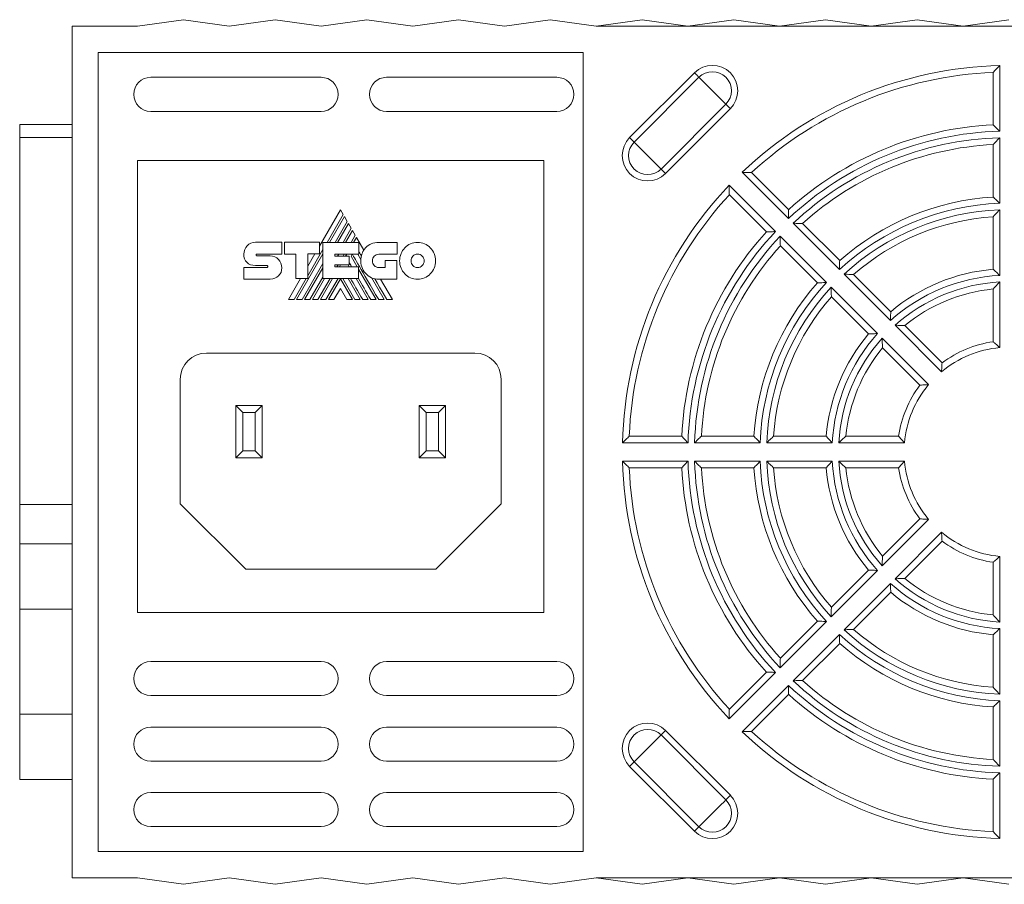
# Model space of a CAD drawing. Header units: millimetres. Extents: x 46 to 553, y 21 to 399.
# Tile 4 of 5: x 405 to 481, y 333 to 399. Entities that reach past the tile are written whole.
import ezdxf

# ---------------------------------------------------------------- set-up
doc = ezdxf.new("R2010")
doc.units = ezdxf.units.MM
doc.linetypes.add('PHANTOM', pattern=[12.7, 6.35, -1.27, 1.27, -1.27, 1.27, -1.27])
doc.layers.add('___VS___', color=7, linetype='Continuous', lineweight=15)

msp = doc.modelspace()

# ---------------------------------------------------------------- linework, layer by layer
at = {"color": 7, "linetype": 'Continuous', "lineweight": 15}
for p, q in [((417.854, 399.188), (414.354, 398.688)), ((417.854, 399.188), (421.354, 398.688)), ((421.354, 398.688), (424.854, 399.188)), ((424.854, 399.188), (428.354, 398.688)), ((428.354, 398.688), (431.854, 399.188)), ((431.854, 399.188), (435.354, 398.688)), ((435.354, 398.688), (438.854, 399.188)), ((438.854, 399.188), (442.354, 398.688)), ((442.354, 398.688), (445.854, 399.188)), ((445.854, 399.188), (449.354, 398.688)), ((452.854, 399.188), (449.354, 398.688)), ((456.354, 398.688), (452.854, 399.188)), ((459.854, 399.188), (456.354, 398.688)), ((463.354, 398.688), (459.854, 399.188)), ((466.854, 399.188), (463.354, 398.688)), ((470.354, 398.688), (466.854, 399.188)), ((473.854, 399.188), (470.354, 398.688)), ((477.354, 398.688), (473.854, 399.188)), ((480.854, 399.188), (477.354, 398.688)), ((409.354, 360.529), (409.354, 398.688)), ((414.354, 398.688), (409.354, 398.688)), ((449.354, 398.688), (510.354, 398.688)), ((448.354, 396.688), (411.354, 396.688)), ((411.354, 396.688), (411.354, 335.688)), ((448.354, 335.688), (448.354, 396.688)), ((480.154, 395.679), (480.154, 390.678)), ((415.354, 394.788), (428.354, 394.788)), ((433.354, 394.788), (446.354, 394.788)), ((451.907, 390.184), (456.857, 395.134)), ((457.199, 394.792), (452.25, 389.842)), ((479.654, 391.159), (479.654, 395.163)), ((454.304, 387.788), (459.253, 392.738)), ((459.596, 392.396), (454.646, 387.446)), ((428.354, 392.188), (415.354, 392.188)), ((446.354, 392.188), (433.354, 392.188)), ((405.354, 391.188), (409.354, 391.188)), ((405.354, 390.188), (405.354, 391.188)), ((409.354, 390.188), (405.354, 390.188)), ((405.354, 362.188), (405.354, 390.188)), ((480.154, 390.177), (480.154, 385.175)), ((479.654, 385.651), (479.654, 389.657)), ((414.354, 388.438), (414.354, 353.938)), ((445.354, 388.438), (414.354, 388.438)), ((445.354, 353.938), (445.354, 388.438)), ((464.032, 384), (460.495, 387.536)), ((461.214, 387.525), (464.045, 384.693)), ((459.505, 386.546), (463.042, 383.01)), ((462.348, 382.996), (459.517, 385.828)), ((429.832, 384.683), (428.229, 381.91)), ((428.816, 382.187), (430.045, 384.318)), ((430.14, 384.152), (429.006, 382.187)), ((430.045, 384.318), (429.832, 384.683)), ((430.349, 383.791), (430.14, 384.152)), ((479.654, 380.136), (479.654, 384.148)), ((480.154, 384.674), (480.154, 379.67)), ((429.423, 382.187), (430.349, 383.791)), ((430.442, 383.628), (429.612, 382.187)), ((430.654, 383.264), (430.442, 383.628)), ((467.923, 380.109), (464.385, 383.646)), ((465.107, 383.632), (467.94, 380.799)), ((430.032, 382.187), (430.654, 383.264)), ((430.747, 383.102), (430.219, 382.187)), ((430.645, 382.187), (430.96, 382.731)), ((430.96, 382.731), (430.747, 383.102)), ((431.052, 382.574), (430.828, 382.187)), ((431.612, 381.601), (431.052, 382.574)), ((463.395, 382.656), (466.933, 379.119)), ((423.34, 382.199), (425.354, 382.199)), ((425.354, 382.199), (425.354, 381.3)), ((425.554, 381.3), (425.554, 382.195)), ((425.554, 382.195), (428.229, 382.195)), ((428.229, 382.195), (428.229, 381.307)), ((428.5, 379.419), (428.5, 382.187)), ((428.5, 382.187), (431.231, 382.187)), ((431.231, 382.187), (431.231, 381.292)), ((432.756, 382.18), (434.158, 382.18)), ((434.158, 382.18), (434.158, 381.281)), ((466.243, 379.102), (463.41, 381.934)), ((423.456, 381.3), (425.354, 381.3)), ((423.46, 381.16), (424.483, 381.16)), ((426.423, 381.3), (425.554, 381.3)), ((426.423, 379.419), (426.423, 381.3)), ((426.483, 377.818), (428.5, 381.311)), ((427.337, 379.626), (428.5, 381.64)), ((428.229, 381.307), (427.337, 381.307)), ((427.337, 379.419), (427.337, 381.307)), ((427.881, 381.307), (427.337, 380.367)), ((429.406, 381.292), (431.231, 381.292)), ((429.406, 381.292), (429.406, 381.145)), ((429.406, 381.145), (430.493, 381.145)), ((429.617, 381.145), (429.702, 381.292)), ((430.041, 381.145), (430.126, 381.292)), ((430.226, 381.145), (430.311, 381.292)), ((430.493, 381.145), (430.493, 380.468)), ((430.644, 381.133), (430.737, 381.292)), ((430.644, 381.133), (431.107, 380.333)), ((431.158, 381.292), (431.395, 380.881)), ((434.158, 381.281), (432.756, 381.281)), ((422.458, 380.269), (424.228, 380.269)), ((424.228, 380.419), (423.343, 380.419)), ((426.901, 377.818), (428.5, 380.587)), ((429.406, 380.468), (430.493, 380.468)), ((429.406, 380.468), (429.406, 380.333)), ((429.406, 380.333), (431.216, 380.333)), ((429.57, 380.333), (429.649, 380.468)), ((429.757, 380.333), (429.835, 380.468)), ((430.418, 380.468), (430.496, 380.333)), ((431.216, 379.419), (431.216, 380.333)), ((432.756, 380.273), (433.24, 380.273)), ((433.24, 380.273), (433.24, 380.807)), ((433.24, 380.807), (434.128, 380.807)), ((434.128, 380.807), (434.128, 379.377)), ((427.092, 377.818), (428.5, 380.258)), ((427.506, 377.818), (428.5, 379.537)), ((431.216, 380.144), (432.561, 377.818)), ((471.816, 376.216), (468.277, 379.755)), ((469.003, 379.736), (471.839, 376.899)), ((424.483, 379.381), (422.458, 379.381)), ((426.789, 379.419), (425.864, 377.818)), ((426.293, 377.818), (427.217, 379.419)), ((426.423, 379.419), (427.337, 379.419)), ((427.696, 377.818), (428.62, 379.419)), ((428.113, 377.818), (429.041, 379.419)), ((428.304, 377.818), (429.229, 379.419)), ((428.5, 379.419), (431.216, 379.419)), ((428.722, 377.818), (429.65, 379.419)), ((428.912, 377.818), (429.827, 379.406)), ((430.744, 377.818), (429.827, 379.406)), ((430.934, 377.818), (430.005, 379.419)), ((430.42, 379.419), (431.348, 377.818)), ((431.026, 379.419), (431.952, 377.818)), ((432.193, 379.502), (433.167, 377.818)), ((434.128, 379.377), (432.765, 379.377)), ((433.799, 377.818), (432.897, 379.377)), ((467.287, 378.765), (470.826, 375.226)), ((480.154, 379.169), (480.154, 374.157)), ((429.827, 378.68), (429.325, 377.818)), ((429.827, 378.68), (430.326, 377.818)), ((470.142, 375.202), (467.306, 378.039)), ((479.654, 374.603), (479.654, 378.63)), ((475.714, 372.318), (472.17, 375.862)), ((472.904, 375.834), (475.752, 372.986)), ((471.18, 374.872), (474.724, 371.328)), ((440.104, 373.738), (419.604, 373.738)), ((474.055, 371.289), (471.207, 374.137)), ((417.604, 362.238), (417.604, 371.738)), ((442.104, 362.238), (442.104, 371.738)), ((421.854, 365.738), (421.854, 369.738)), ((421.854, 369.738), (422.39, 369.202)), ((421.854, 369.738), (423.854, 369.738)), ((422.39, 369.202), (422.39, 366.274)), ((423.318, 369.202), (422.39, 369.202)), ((423.854, 369.738), (423.318, 369.202)), ((423.318, 366.274), (423.318, 369.202)), ((423.854, 369.738), (423.854, 365.738)), ((435.854, 365.738), (435.854, 369.738)), ((435.854, 369.738), (436.39, 369.202)), ((435.854, 369.738), (437.854, 369.738)), ((436.39, 369.202), (436.39, 366.274)), ((437.318, 369.202), (436.39, 369.202)), ((437.854, 369.738), (437.318, 369.202)), ((437.318, 366.274), (437.318, 369.202)), ((437.854, 369.738), (437.854, 365.738)), ((456.364, 366.888), (451.362, 366.888)), ((451.879, 367.388), (455.883, 367.388)), ((461.867, 366.888), (456.864, 366.888)), ((457.384, 367.388), (461.391, 367.388)), ((467.372, 366.888), (462.367, 366.888)), ((462.894, 367.388), (466.905, 367.388)), ((472.884, 366.888), (467.873, 366.888)), ((468.411, 367.388), (472.439, 367.388)), ((422.39, 366.274), (421.854, 365.738)), ((422.39, 366.274), (423.318, 366.274)), ((423.318, 366.274), (423.854, 365.738)), ((436.39, 366.274), (435.854, 365.738)), ((436.39, 366.274), (437.318, 366.274)), ((437.318, 366.274), (437.854, 365.738)), ((423.854, 365.738), (421.854, 365.738)), ((437.854, 365.738), (435.854, 365.738)), ((451.362, 365.488), (456.364, 365.488)), ((456.864, 365.488), (461.867, 365.488)), ((462.367, 365.488), (467.372, 365.488)), ((467.873, 365.488), (472.884, 365.488)), ((455.883, 364.988), (451.879, 364.988)), ((461.391, 364.988), (457.384, 364.988)), ((466.905, 364.988), (462.894, 364.988)), ((472.439, 364.988), (468.411, 364.988)), ((422.604, 357.238), (417.604, 362.238)), ((437.104, 357.238), (442.104, 362.238)), ((405.354, 362.188), (409.354, 362.188)), ((405.354, 359.188), (405.354, 362.188)), ((474.724, 361.047), (471.18, 357.504)), ((471.207, 358.238), (474.055, 361.086)), ((409.354, 359.188), (409.354, 360.529)), ((472.17, 356.514), (475.714, 360.058)), ((475.752, 359.389), (472.904, 356.541)), ((405.354, 359.188), (409.354, 359.188)), ((405.354, 354.188), (405.354, 359.188)), ((409.354, 354.188), (409.354, 359.188)), ((479.654, 353.745), (479.654, 357.773)), ((480.154, 358.218), (480.154, 353.207)), ((422.604, 357.238), (437.104, 357.238)), ((470.826, 357.15), (467.287, 353.611)), ((467.306, 354.337), (470.142, 357.173)), ((468.277, 352.621), (471.816, 356.16)), ((471.839, 355.476), (469.003, 352.64)), ((405.354, 354.188), (409.354, 354.188)), ((405.354, 346.188), (405.354, 354.188)), ((409.354, 346.188), (409.354, 354.188)), ((414.354, 353.938), (445.354, 353.938)), ((466.933, 353.257), (463.395, 349.719)), ((463.41, 350.441), (466.243, 353.274)), ((480.154, 352.706), (480.154, 347.701)), ((464.385, 348.729), (467.923, 352.267)), ((479.654, 348.228), (479.654, 352.239)), ((467.94, 351.577), (465.107, 348.744)), ((428.354, 350.188), (415.354, 350.188)), ((446.354, 350.188), (433.354, 350.188)), ((463.042, 349.366), (459.505, 345.829)), ((459.517, 346.548), (462.348, 349.379)), ((460.495, 344.839), (464.032, 348.376)), ((415.354, 347.588), (428.354, 347.588)), ((433.354, 347.588), (446.354, 347.588)), ((464.045, 347.682), (461.214, 344.851)), ((480.154, 347.201), (480.154, 342.198)), ((479.654, 342.718), (479.654, 346.725)), ((405.354, 346.188), (409.354, 346.188)), ((405.354, 341.188), (405.354, 346.188)), ((409.354, 341.188), (409.354, 346.188)), ((428.354, 345.188), (415.354, 345.188)), ((446.354, 345.188), (433.354, 345.188)), ((459.253, 339.637), (454.304, 344.587)), ((454.646, 344.93), (459.596, 339.98)), ((415.354, 342.588), (428.354, 342.588)), ((433.354, 342.588), (446.354, 342.588)), ((452.25, 342.533), (451.907, 342.191)), ((456.857, 337.241), (451.907, 342.191)), ((452.25, 342.533), (457.199, 337.584)), ((405.354, 341.188), (409.354, 341.188)), ((409.354, 333.688), (409.354, 341.188)), ((479.654, 337.212), (479.654, 341.216)), ((480.154, 341.698), (480.154, 336.696)), ((428.354, 340.188), (415.354, 340.188)), ((446.354, 340.188), (433.354, 340.188)), ((415.354, 337.588), (428.354, 337.588)), ((433.354, 337.588), (446.354, 337.588)), ((457.199, 337.584), (456.857, 337.241)), ((411.354, 335.688), (448.354, 335.688)), ((414.354, 333.688), (409.354, 333.688)), ((417.854, 333.188), (414.354, 333.688)), ((417.854, 333.188), (421.354, 333.688)), ((421.354, 333.688), (424.854, 333.188)), ((424.854, 333.188), (428.354, 333.688)), ((428.354, 333.688), (431.854, 333.188)), ((431.854, 333.188), (435.354, 333.688)), ((435.354, 333.688), (438.854, 333.188)), ((438.854, 333.188), (442.354, 333.688)), ((442.354, 333.688), (445.854, 333.188)), ((445.854, 333.188), (449.354, 333.688)), ((449.354, 333.688), (510.354, 333.688)), ((449.354, 333.688), (452.854, 333.188)), ((452.854, 333.188), (456.354, 333.688)), ((456.354, 333.688), (459.854, 333.188)), ((459.854, 333.188), (463.354, 333.688)), ((463.354, 333.688), (466.854, 333.188)), ((466.854, 333.188), (470.354, 333.688)), ((470.354, 333.688), (473.854, 333.188)), ((473.854, 333.188), (477.354, 333.688)), ((477.354, 333.688), (480.854, 333.188))]:
    msp.add_line(p, q, dxfattribs=at)
at = {"color": 7, "linetype": 'Continuous', "lineweight": 15, "flags": 128}
for points in [[(457.199, 394.792), (457.18, 394.811), (457.152, 394.839), (457.116, 394.875), (457.073, 394.918), (457.025, 394.966), (456.971, 395.02), (456.915, 395.076), (456.857, 395.134)], [(457.199, 394.792), (457.34, 394.651), (457.577, 394.414), (457.883, 394.108), (458.226, 393.765), (458.569, 393.422), (458.876, 393.115), (459.112, 392.879), (459.253, 392.738)], [(459.596, 392.396), (459.538, 392.454), (459.481, 392.51), (459.428, 392.563), (459.379, 392.612), (459.336, 392.655), (459.3, 392.691), (459.272, 392.719), (459.253, 392.738)], [(452.25, 389.842), (452.23, 389.861), (452.203, 389.889), (452.167, 389.925), (452.124, 389.968), (452.075, 390.017), (452.022, 390.07), (451.965, 390.126), (451.907, 390.184)], [(452.25, 389.842), (452.391, 389.701), (452.627, 389.465), (452.933, 389.158), (453.277, 388.815), (453.62, 388.472), (453.926, 388.166), (454.162, 387.929), (454.304, 387.788)], [(454.646, 387.446), (454.588, 387.504), (454.531, 387.56), (454.478, 387.614), (454.429, 387.662), (454.386, 387.705), (454.351, 387.741), (454.323, 387.769), (454.304, 387.788)], [(433.373, 377.818), (433.091, 378.305), (432.827, 378.761), (432.632, 379.096), (432.448, 379.413)], [(452.25, 342.533), (452.391, 342.674), (452.627, 342.911), (452.933, 343.217), (453.277, 343.56), (453.62, 343.903), (453.926, 344.21), (454.162, 344.446), (454.304, 344.587)], [(454.646, 344.93), (454.588, 344.872), (454.531, 344.815), (454.478, 344.762), (454.429, 344.713), (454.386, 344.67), (454.351, 344.634), (454.323, 344.606), (454.304, 344.587)], [(459.596, 339.98), (459.538, 339.922), (459.481, 339.865), (459.428, 339.812), (459.379, 339.763), (459.336, 339.72), (459.3, 339.684), (459.272, 339.657), (459.253, 339.637)], [(457.199, 337.584), (457.34, 337.725), (457.577, 337.961), (457.883, 338.267), (458.226, 338.61), (458.569, 338.954), (458.876, 339.26), (459.112, 339.496), (459.253, 339.637)]]:
    msp.add_lwpolyline(points, dxfattribs=at)
at = {"color": 7, "linetype": 'Continuous', "lineweight": 15}
for centre, radius, start, end in [((458.226, 393.765), 1.936, 315, 135), ((480.854, 366.188), 29.5, 91.35969, 133.64031), ((415.354, 393.488), 1.3, 90, 270), ((428.354, 393.488), 1.3, 270, 90), ((433.354, 393.488), 1.3, 90, 270), ((446.354, 393.488), 1.3, 270, 90), ((458.226, 393.765), 1.452, 315, 135), ((480.854, 366.188), 29, 92.37154, 132.62846), ((480.854, 366.188), 25, 92.75125, 132.24875), ((453.277, 388.815), 1.936, 135, 315), ((480.854, 366.188), 24.5, 91.63725, 133.36275), ((480.854, 366.188), 24, 91.67136, 133.32864), ((453.277, 388.815), 1.452, 135, 315), ((480.854, 366.188), 23.5, 92.92701, 132.07299), ((480.854, 366.188), 29.5, 136.35969, 178.64031), ((480.854, 366.188), 29, 137.37154, 177.62846), ((480.854, 366.188), 19.5, 93.52812, 131.47188), ((480.854, 366.188), 19, 92.11137, 132.88863), ((480.854, 366.188), 18.5, 92.16847, 132.83153), ((480.854, 366.188), 18, 93.82255, 131.17745), ((480.854, 366.188), 25, 137.75125, 177.24875), ((480.854, 366.188), 24.5, 136.63725, 178.36275), ((480.854, 366.188), 24, 136.67136, 178.32864), ((480.854, 366.188), 23.5, 137.92701, 177.07299), ((432.922, 380.815), 1.528, 149.03807, 166.83863), ((432.765, 380.752), 1.375, 174.64014, 270), ((480.854, 366.188), 13.5, 92.97223, 132.02777), ((480.854, 366.188), 14, 94.9171, 130.0829), ((480.854, 366.188), 19.5, 138.52812, 176.47188), ((480.854, 366.188), 19, 137.11137, 177.88863), ((480.854, 366.188), 18.5, 137.16847, 177.83153), ((480.854, 366.188), 13, 93.08665, 131.91335), ((480.854, 366.188), 18, 138.82255, 176.17745), ((480.854, 366.188), 12.5, 95.50888, 129.49112), ((480.854, 366.188), 14, 139.9171, 175.0829), ((480.854, 366.188), 13.5, 137.97223, 177.02777), ((480.854, 366.188), 13, 138.08665, 176.91335), ((480.854, 366.188), 8.5, 98.11593, 126.88407), ((419.604, 371.738), 2, 90, 180), ((440.104, 371.738), 2, 0, 90), ((480.854, 366.188), 12.5, 140.50888, 174.49112), ((480.854, 366.188), 8, 95.0198, 129.9802), ((480.854, 366.188), 8.5, 143.11593, 171.88407), ((480.854, 366.188), 8, 140.0198, 174.9802), ((480.854, 366.188), 29.5, 181.35969, 223.64031), ((480.854, 366.188), 24.5, 181.63725, 223.36275), ((480.854, 366.188), 24, 181.67136, 223.32864), ((480.854, 366.188), 19, 182.11137, 222.88863), ((480.854, 366.188), 18.5, 182.16847, 222.83153), ((480.854, 366.188), 13.5, 182.97223, 222.02777), ((480.854, 366.188), 13, 183.08665, 221.91335), ((480.854, 366.188), 8, 185.0198, 219.9802), ((480.854, 366.188), 29, 182.37154, 222.62846), ((480.854, 366.188), 25, 182.75125, 222.24875), ((480.854, 366.188), 23.5, 182.92701, 222.07299), ((480.854, 366.188), 19.5, 183.52812, 221.47188), ((480.854, 366.188), 18, 183.82255, 221.17745), ((480.854, 366.188), 14, 184.9171, 220.0829), ((480.854, 366.188), 12.5, 185.50888, 219.49112), ((480.854, 366.188), 8.5, 188.11593, 216.88407), ((480.854, 366.188), 8, 230.0198, 264.9802), ((480.854, 366.188), 8.5, 233.11593, 261.88407), ((480.854, 366.188), 13, 228.08665, 266.91335), ((480.854, 366.188), 12.5, 230.50888, 264.49112), ((480.854, 366.188), 13.5, 227.97223, 267.02777), ((480.854, 366.188), 14, 229.9171, 265.0829), ((480.854, 366.188), 18.5, 227.16847, 267.83153), ((480.854, 366.188), 18, 228.82255, 266.17745), ((480.854, 366.188), 19, 227.11137, 267.88863), ((480.854, 366.188), 19.5, 228.52812, 266.47188), ((415.354, 348.888), 1.3, 90, 270), ((428.354, 348.888), 1.3, 270, 90), ((433.354, 348.888), 1.3, 90, 270), ((446.354, 348.888), 1.3, 270, 90), ((480.854, 366.188), 24, 226.67136, 268.32864), ((480.854, 366.188), 23.5, 227.92701, 267.07299), ((480.854, 366.188), 24.5, 226.63725, 268.36275), ((480.854, 366.188), 25, 227.75125, 267.24875), ((415.354, 343.888), 1.3, 90, 270), ((428.354, 343.888), 1.3, 270, 90), ((433.354, 343.888), 1.3, 90, 270), ((446.354, 343.888), 1.3, 270, 90), ((453.277, 343.56), 1.936, 45, 225), ((453.277, 343.56), 1.452, 45, 225), ((480.854, 366.188), 29.5, 226.35969, 268.64031), ((480.854, 366.188), 29, 227.37154, 267.62846), ((415.354, 338.888), 1.3, 90, 270), ((428.354, 338.888), 1.3, 270, 90), ((433.354, 338.888), 1.3, 90, 270), ((446.354, 338.888), 1.3, 270, 90), ((458.226, 338.61), 1.936, 225, 45), ((458.226, 338.61), 1.452, 225, 45)]:
    msp.add_arc(centre, radius, start, end, dxfattribs=at)
for points in [[(479.654, 395.163), (479.654, 395.163), (479.674, 395.184), (479.74, 395.253), (479.784, 395.298), (479.929, 395.448), (480.042, 395.565), (480.154, 395.679)], [(479.654, 391.159), (479.654, 391.159), (479.673, 391.14), (479.738, 391.079), (479.781, 391.037), (479.927, 390.897), (480.041, 390.787), (480.154, 390.678)], [(479.654, 389.657), (479.654, 389.657), (479.674, 389.679), (479.74, 389.748), (479.784, 389.794), (479.929, 389.945), (480.042, 390.062), (480.154, 390.177)], [(461.214, 387.525), (461.214, 387.525), (461.184, 387.525), (461.089, 387.527), (461.026, 387.528), (460.817, 387.532), (460.655, 387.535), (460.495, 387.536)], [(459.517, 385.828), (459.517, 385.828), (459.516, 385.857), (459.514, 385.952), (459.513, 386.016), (459.509, 386.224), (459.507, 386.386), (459.505, 386.546)], [(479.654, 385.651), (479.654, 385.651), (479.673, 385.632), (479.737, 385.572), (479.781, 385.531), (479.927, 385.392), (480.041, 385.283), (480.154, 385.175)], [(464.045, 384.693), (464.045, 384.693), (464.044, 384.666), (464.042, 384.577), (464.041, 384.517), (464.037, 384.315), (464.034, 384.156), (464.032, 384)], [(479.654, 384.148), (479.654, 384.148), (479.674, 384.17), (479.741, 384.24), (479.785, 384.287), (479.929, 384.44), (480.042, 384.558), (480.154, 384.674)], [(465.107, 383.632), (465.107, 383.632), (465.077, 383.632), (464.981, 383.635), (464.918, 383.636), (464.708, 383.641), (464.546, 383.644), (464.385, 383.646)], [(462.348, 382.996), (462.348, 382.996), (462.375, 382.997), (462.464, 382.999), (462.524, 383), (462.726, 383.005), (462.885, 383.007), (463.042, 383.01)], [(463.41, 381.934), (463.41, 381.934), (463.409, 381.964), (463.407, 382.06), (463.405, 382.124), (463.401, 382.333), (463.398, 382.495), (463.395, 382.656)], [(467.94, 380.799), (467.94, 380.799), (467.939, 380.772), (467.936, 380.684), (467.935, 380.624), (467.929, 380.423), (467.926, 380.265), (467.923, 380.109)], [(469.003, 379.736), (469.003, 379.736), (468.972, 379.737), (468.875, 379.74), (468.811, 379.742), (468.601, 379.748), (468.438, 379.752), (468.277, 379.755)], [(479.654, 380.136), (479.654, 380.136), (479.673, 380.118), (479.737, 380.06), (479.78, 380.02), (479.926, 379.884), (480.041, 379.776), (480.154, 379.67)], [(466.243, 379.102), (466.243, 379.102), (466.269, 379.102), (466.358, 379.105), (466.417, 379.107), (466.618, 379.112), (466.777, 379.116), (466.933, 379.119)], [(467.306, 378.039), (467.306, 378.039), (467.305, 378.069), (467.301, 378.166), (467.299, 378.23), (467.294, 378.44), (467.29, 378.604), (467.287, 378.765)], [(479.654, 378.63), (479.654, 378.63), (479.675, 378.653), (479.741, 378.726), (479.785, 378.774), (479.93, 378.931), (480.042, 379.051), (480.154, 379.169)], [(471.839, 376.899), (471.839, 376.899), (471.838, 376.873), (471.834, 376.787), (471.832, 376.727), (471.825, 376.528), (471.82, 376.371), (471.816, 376.216)], [(472.904, 375.834), (472.904, 375.834), (472.873, 375.836), (472.774, 375.84), (472.709, 375.843), (472.496, 375.852), (472.332, 375.857), (472.17, 375.862)], [(470.142, 375.202), (470.142, 375.202), (470.168, 375.203), (470.255, 375.207), (470.314, 375.209), (470.513, 375.217), (470.67, 375.222), (470.826, 375.226)], [(471.207, 374.137), (471.207, 374.137), (471.206, 374.169), (471.201, 374.267), (471.198, 374.332), (471.19, 374.545), (471.184, 374.709), (471.18, 374.872)], [(479.654, 374.603), (479.654, 374.603), (479.672, 374.586), (479.735, 374.531), (479.778, 374.494), (479.925, 374.364), (480.041, 374.261), (480.154, 374.157)], [(475.752, 372.986), (475.752, 372.986), (475.75, 372.962), (475.745, 372.878), (475.741, 372.821), (475.729, 372.626), (475.72, 372.471), (475.714, 372.318)], [(474.055, 371.289), (474.055, 371.289), (474.08, 371.291), (474.163, 371.297), (474.22, 371.301), (474.415, 371.313), (474.57, 371.321), (474.724, 371.328)], [(451.879, 367.388), (451.879, 367.388), (451.857, 367.367), (451.789, 367.301), (451.743, 367.257), (451.593, 367.113), (451.477, 367), (451.362, 366.888)], [(455.883, 367.388), (455.883, 367.388), (455.901, 367.368), (455.963, 367.304), (456.004, 367.26), (456.144, 367.114), (456.254, 367), (456.364, 366.888)], [(457.384, 367.388), (457.384, 367.388), (457.363, 367.367), (457.293, 367.301), (457.247, 367.257), (457.096, 367.112), (456.979, 367), (456.864, 366.888)], [(461.391, 367.388), (461.391, 367.388), (461.409, 367.368), (461.469, 367.304), (461.511, 367.26), (461.649, 367.115), (461.758, 367), (461.867, 366.888)], [(462.894, 367.388), (462.894, 367.388), (462.871, 367.367), (462.801, 367.301), (462.754, 367.257), (462.601, 367.112), (462.483, 366.999), (462.367, 366.888)], [(466.905, 367.388), (466.905, 367.388), (466.923, 367.368), (466.982, 367.305), (467.022, 367.261), (467.157, 367.115), (467.265, 367), (467.372, 366.888)], [(468.411, 367.388), (468.411, 367.388), (468.388, 367.367), (468.315, 367.3), (468.267, 367.256), (468.111, 367.112), (467.99, 366.999), (467.873, 366.888)], [(472.439, 367.388), (472.439, 367.388), (472.455, 367.369), (472.51, 367.306), (472.548, 367.263), (472.677, 367.116), (472.781, 367.001), (472.884, 366.888)], [(451.879, 364.988), (451.879, 364.988), (451.857, 365.008), (451.789, 365.074), (451.743, 365.118), (451.593, 365.263), (451.477, 365.376), (451.362, 365.488)], [(455.883, 364.988), (455.883, 364.988), (455.901, 365.007), (455.963, 365.072), (456.004, 365.115), (456.144, 365.261), (456.254, 365.375), (456.364, 365.488)], [(457.384, 364.988), (457.384, 364.988), (457.363, 365.008), (457.293, 365.074), (457.247, 365.118), (457.096, 365.263), (456.979, 365.376), (456.864, 365.488)], [(461.391, 364.988), (461.391, 364.988), (461.409, 365.007), (461.469, 365.071), (461.511, 365.115), (461.649, 365.261), (461.758, 365.375), (461.867, 365.488)], [(462.894, 364.988), (462.894, 364.988), (462.871, 365.008), (462.801, 365.075), (462.754, 365.119), (462.601, 365.263), (462.483, 365.376), (462.367, 365.488)], [(466.905, 364.988), (466.905, 364.988), (466.923, 365.007), (466.982, 365.071), (467.022, 365.114), (467.157, 365.26), (467.265, 365.375), (467.372, 365.488)], [(468.411, 364.988), (468.411, 364.988), (468.388, 365.009), (468.315, 365.075), (468.267, 365.119), (468.111, 365.264), (467.99, 365.376), (467.873, 365.488)], [(472.439, 364.988), (472.439, 364.988), (472.455, 365.006), (472.51, 365.069), (472.548, 365.112), (472.677, 365.259), (472.781, 365.375), (472.884, 365.488)], [(474.055, 361.086), (474.055, 361.086), (474.08, 361.084), (474.163, 361.079), (474.22, 361.075), (474.415, 361.063), (474.57, 361.054), (474.724, 361.047)], [(475.752, 359.389), (475.752, 359.389), (475.75, 359.414), (475.745, 359.497), (475.741, 359.554), (475.729, 359.749), (475.72, 359.904), (475.714, 360.058)], [(471.207, 358.238), (471.207, 358.238), (471.206, 358.207), (471.201, 358.108), (471.198, 358.043), (471.19, 357.83), (471.184, 357.666), (471.18, 357.504)], [(479.654, 357.773), (479.654, 357.773), (479.672, 357.789), (479.735, 357.844), (479.778, 357.882), (479.925, 358.011), (480.041, 358.115), (480.154, 358.218)], [(470.142, 357.173), (470.142, 357.173), (470.168, 357.172), (470.255, 357.168), (470.314, 357.166), (470.513, 357.159), (470.67, 357.154), (470.826, 357.15)], [(472.904, 356.541), (472.904, 356.541), (472.873, 356.54), (472.774, 356.535), (472.709, 356.532), (472.496, 356.524), (472.332, 356.518), (472.17, 356.514)], [(471.839, 355.476), (471.839, 355.476), (471.838, 355.502), (471.834, 355.589), (471.832, 355.648), (471.825, 355.847), (471.82, 356.004), (471.816, 356.16)], [(467.306, 354.337), (467.306, 354.337), (467.305, 354.306), (467.301, 354.209), (467.299, 354.145), (467.294, 353.935), (467.29, 353.772), (467.287, 353.611)], [(466.243, 353.274), (466.243, 353.274), (466.269, 353.273), (466.358, 353.27), (466.417, 353.269), (466.618, 353.263), (466.777, 353.26), (466.933, 353.257)], [(479.654, 353.745), (479.654, 353.745), (479.675, 353.722), (479.741, 353.649), (479.785, 353.601), (479.93, 353.445), (480.042, 353.324), (480.154, 353.207)], [(469.003, 352.64), (469.003, 352.64), (468.972, 352.638), (468.875, 352.635), (468.811, 352.633), (468.601, 352.628), (468.438, 352.624), (468.277, 352.621)], [(479.654, 352.239), (479.654, 352.239), (479.673, 352.257), (479.737, 352.316), (479.78, 352.356), (479.926, 352.491), (480.041, 352.599), (480.154, 352.706)], [(467.94, 351.577), (467.94, 351.577), (467.939, 351.603), (467.936, 351.692), (467.935, 351.751), (467.929, 351.952), (467.926, 352.111), (467.923, 352.267)], [(463.41, 350.441), (463.41, 350.441), (463.409, 350.411), (463.407, 350.315), (463.405, 350.252), (463.401, 350.042), (463.398, 349.88), (463.395, 349.719)], [(462.348, 349.379), (462.348, 349.379), (462.375, 349.378), (462.464, 349.376), (462.524, 349.375), (462.726, 349.371), (462.885, 349.368), (463.042, 349.366)], [(465.107, 348.744), (465.107, 348.744), (465.077, 348.743), (464.981, 348.741), (464.918, 348.739), (464.708, 348.735), (464.546, 348.732), (464.385, 348.729)], [(464.045, 347.682), (464.045, 347.682), (464.044, 347.709), (464.042, 347.798), (464.041, 347.858), (464.037, 348.06), (464.034, 348.219), (464.032, 348.376)], [(479.654, 348.228), (479.654, 348.228), (479.674, 348.205), (479.741, 348.135), (479.785, 348.088), (479.929, 347.935), (480.042, 347.817), (480.154, 347.701)], [(479.654, 346.725), (479.654, 346.725), (479.673, 346.743), (479.737, 346.803), (479.781, 346.845), (479.927, 346.983), (480.041, 347.092), (480.154, 347.201)], [(459.517, 346.548), (459.517, 346.548), (459.516, 346.518), (459.514, 346.423), (459.513, 346.36), (459.509, 346.151), (459.507, 345.989), (459.505, 345.829)], [(461.214, 344.851), (461.214, 344.851), (461.184, 344.85), (461.089, 344.848), (461.026, 344.847), (460.817, 344.843), (460.655, 344.841), (460.495, 344.839)], [(479.654, 342.718), (479.654, 342.718), (479.674, 342.697), (479.74, 342.627), (479.784, 342.581), (479.929, 342.43), (480.042, 342.313), (480.154, 342.198)], [(479.654, 341.216), (479.654, 341.216), (479.673, 341.235), (479.738, 341.297), (479.781, 341.338), (479.927, 341.478), (480.041, 341.588), (480.154, 341.698)], [(479.654, 337.212), (479.654, 337.212), (479.674, 337.191), (479.74, 337.123), (479.784, 337.077), (479.929, 336.927), (480.042, 336.811), (480.154, 336.696)]]:
    msp.add_open_spline(points, degree=3, knots=[0, 0, 0, 0, 0.25, 0.25, 0.5, 0.5, 1, 1, 1, 1], dxfattribs=at)
for points in [[(422.458, 381.294), (422.458, 381.543), (422.557, 381.769), (422.716, 381.933)], [(422.716, 381.933), (422.876, 382.097), (423.096, 382.199), (423.34, 382.199)], [(431.612, 381.601), (431.657, 381.673), (431.709, 381.74), (431.768, 381.801)], [(431.768, 381.801), (431.997, 382.036), (432.327, 382.18), (432.756, 382.18)], [(434.35, 380.779), (434.35, 381.168), (434.503, 381.521), (434.751, 381.777)], [(434.751, 381.777), (434.999, 382.033), (435.342, 382.191), (435.721, 382.191)], [(435.721, 382.191), (436.1, 382.191), (436.444, 382.033), (436.693, 381.776)], [(436.693, 381.776), (436.942, 381.521), (437.096, 381.168), (437.096, 380.779)], [(422.691, 380.669), (422.543, 380.815), (422.454, 381.023), (422.458, 381.294)], [(423.422, 381.28), (423.409, 381.265), (423.402, 381.244), (423.402, 381.222)], [(423.402, 381.222), (423.402, 381.205), (423.409, 381.19), (423.42, 381.178)], [(423.42, 381.178), (423.43, 381.167), (423.444, 381.16), (423.46, 381.16)], [(423.456, 381.3), (423.443, 381.3), (423.431, 381.292), (423.422, 381.28)], [(424.483, 381.16), (424.726, 381.16), (424.946, 381.055), (425.106, 380.888)], [(432.753, 377.818), (431.47, 380.027), (430.8, 381.185), (430.743, 381.292)], [(431.434, 381.163), (431.354, 381.302), (431.286, 381.419), (431.231, 381.515)], [(431.395, 380.881), (431.401, 380.978), (431.414, 381.072), (431.434, 381.163)], [(432.412, 381.134), (432.324, 381.043), (432.269, 380.918), (432.269, 380.779)], [(432.756, 381.281), (432.622, 381.281), (432.5, 381.225), (432.412, 381.134)], [(435.369, 381.145), (435.278, 381.051), (435.222, 380.922), (435.222, 380.779)], [(435.721, 381.296), (435.583, 381.296), (435.459, 381.238), (435.369, 381.145)], [(436.076, 381.145), (435.985, 381.238), (435.859, 381.296), (435.721, 381.296)], [(436.223, 380.779), (436.223, 380.921), (436.167, 381.051), (436.076, 381.145)], [(423.343, 380.419), (423.087, 380.425), (422.854, 380.508), (422.691, 380.669)], [(424.268, 380.398), (424.257, 380.411), (424.243, 380.419), (424.228, 380.419)], [(424.228, 380.269), (424.245, 380.269), (424.259, 380.276), (424.27, 380.288)], [(424.29, 380.338), (424.29, 380.36), (424.281, 380.382), (424.268, 380.398)], [(424.27, 380.288), (424.282, 380.301), (424.29, 380.319), (424.29, 380.338)], [(425.106, 380.888), (425.266, 380.72), (425.366, 380.488), (425.366, 380.237)], [(430.691, 380.333), (430.605, 380.483), (430.539, 380.598), (430.493, 380.678)], [(432.269, 380.779), (432.269, 380.638), (432.324, 380.511), (432.412, 380.42)], [(432.412, 380.42), (432.5, 380.329), (432.622, 380.273), (432.756, 380.273)], [(434.751, 379.783), (434.503, 380.037), (434.35, 380.389), (434.35, 380.779)], [(435.222, 380.779), (435.222, 380.635), (435.278, 380.506), (435.369, 380.412)], [(435.369, 380.412), (435.459, 380.319), (435.583, 380.261), (435.721, 380.261)], [(435.721, 380.261), (435.859, 380.261), (435.985, 380.319), (436.076, 380.412)], [(436.076, 380.412), (436.167, 380.506), (436.223, 380.636), (436.223, 380.779)], [(437.096, 380.779), (437.096, 380.389), (436.942, 380.038), (436.694, 379.783)], [(425.112, 379.628), (424.952, 379.473), (424.729, 379.381), (424.483, 379.381)], [(425.366, 380.237), (425.366, 379.992), (425.269, 379.78), (425.112, 379.628)], [(435.721, 379.37), (435.342, 379.37), (434.999, 379.527), (434.751, 379.783)], [(436.694, 379.783), (436.445, 379.527), (436.1, 379.37), (435.721, 379.37)], [(431.538, 377.818), (431.148, 378.49), (430.839, 379.024), (430.611, 379.419)], [(432.144, 377.818), (431.776, 378.454), (431.466, 378.989), (431.216, 379.423)]]:
    msp.add_open_spline(points, degree=3, dxfattribs=at)
at = {"layer": '___VS___', "linetype": 'PHANTOM'}
for p, q in [((422.458, 380.269), (422.458, 379.381)), ((425.864, 377.818), (426.293, 377.818)), ((426.483, 377.818), (426.901, 377.818)), ((427.092, 377.818), (427.506, 377.818)), ((427.696, 377.818), (428.113, 377.818)), ((428.304, 377.818), (428.722, 377.818)), ((428.912, 377.818), (429.325, 377.818)), ((430.326, 377.818), (430.744, 377.818)), ((430.934, 377.818), (431.348, 377.818)), ((431.538, 377.818), (431.952, 377.818)), ((432.144, 377.818), (432.561, 377.818)), ((432.753, 377.818), (433.167, 377.818)), ((433.373, 377.818), (433.799, 377.818))]:
    msp.add_line(p, q, dxfattribs=at)

doc.saveas('drawing.dxf')
